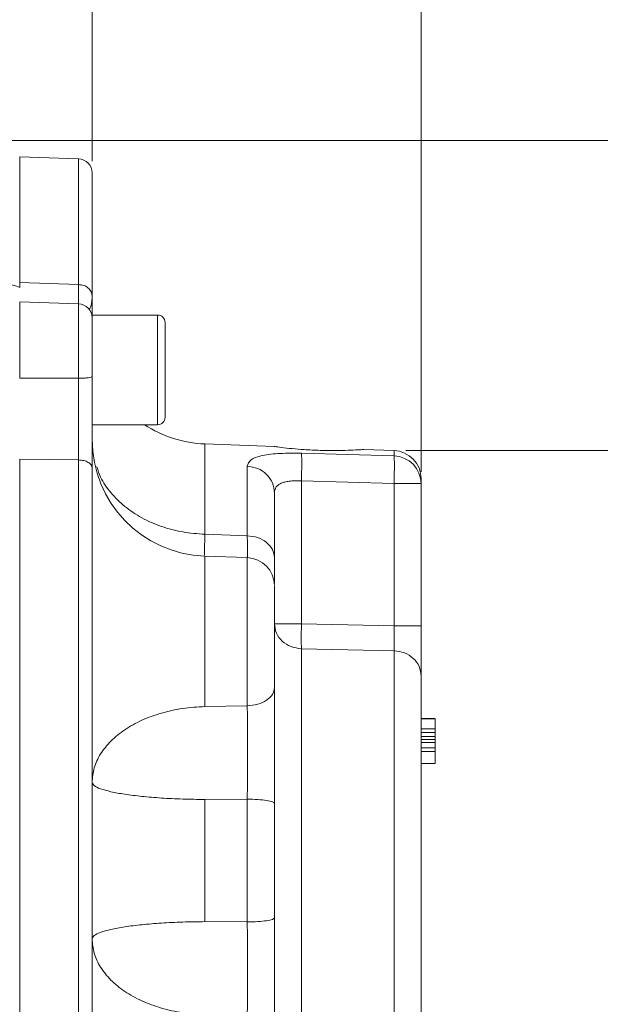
# Model space of a CAD drawing. Header units: inches. Extents: x 0.3 to 33.9, y 0.2 to 21.6.
# Tile 11 of 26: x 25.2 to 27.7, y 9.8 to 14. Entities that reach past the tile are written whole.
import ezdxf

# ---------------------------------------------------------------- set-up
doc = ezdxf.new("R2010")
doc.units = ezdxf.units.IN
doc.header["$MEASUREMENT"] = 0
doc.layers.add('SLD-0', color=7, linetype='Continuous', lineweight=15)
doc.styles.add('SLDTEXTSTYLE0', font='TXT', dxfattribs={"width": 0.75})
doc.dimstyles.new('SLDDIMSTYLE0', dxfattribs={"dimtxt": 0.25, "dimasz": 0.13, "dimexe": 0, "dimexo": 0.0625, "dimgap": 0.0625, "dimtad": 0, "dimtih": 1, "dimtoh": 1, "dimrnd": 1e-09, "dimzin": 12, "dimdsep": 46, "dimtxsty": 'SLDTEXTSTYLE0', "dimsah": 1, "dimcen": 0.09, "dimadec": 0, "dimazin": 3, "dimtfac": 1, "dimtofl": 0, "dimtmove": 0, "dimatfit": 3, "dimfxl": 1, "dimfrac": 2, "dimtolj": 1, "dimtzin": 12, "dimarcsym": 0})

# ---------------------------------------------------------------- blocks, each defined once
blk = doc.blocks.new('_D_7')
at = {"layer": 'SLD-0'}
for p, q in [((26.938, 12.1142), (26.938, 15.5199)), ((24.3753, 15.4317), (24.3245, 15.4317)), ((24.3245, 15.4317), (24.3245, 15.0349)), ((25.5183, 15.4317), (25.569, 15.4317)), ((25.569, 15.4317), (25.569, 15.0349)), ((22.9555, 15.3949), (24.2357, 15.3949)), ((26.938, 15.3949), (25.6579, 15.3949)), ((24.3245, 15.0349), (24.3753, 15.0349)), ((25.569, 15.0349), (25.5183, 15.0349))]:
    blk.add_line(p, q, dxfattribs=at)
for points in [[(22.9555, 15.3949), (23.0855, 15.3749), (23.0855, 15.4149)], [(26.938, 15.3949), (26.808, 15.4149), (26.808, 15.3749)]]:
    blk.add_solid(points, dxfattribs=at)
at = {"layer": 'SLD-0', "char_height": 0.25, "attachment_point": 1, "style": 'SLDTEXTSTYLE0'}
for s, insert in [('3.98', (24.522, 15.8048, -1.544)), ('101.16', (24.4388, 15.3571, -1.544))]:
    blk.add_mtext(s, dxfattribs=dict(at, insert=insert))
blk = doc.blocks.new('_D_9')
at = {"layer": 'SLD-0'}
for p, q in [((25.53, 13.4437), (25.53, 14.2865)), ((23.7637, 14.1983), (23.7129, 14.1983)), ((23.7129, 14.1983), (23.7129, 13.8014)), ((24.7219, 14.1983), (24.7727, 14.1983)), ((24.7727, 14.1983), (24.7727, 13.8014)), ((22.9555, 14.1615), (23.6241, 14.1615)), ((25.53, 14.1615), (24.8615, 14.1615)), ((23.7129, 13.8014), (23.7637, 13.8014)), ((24.7727, 13.8014), (24.7219, 13.8014))]:
    blk.add_line(p, q, dxfattribs=at)
for points in [[(22.9555, 14.1615), (23.0855, 14.1415), (23.0855, 14.1815)], [(25.53, 14.1615), (25.4, 14.1815), (25.4, 14.1415)]]:
    blk.add_solid(points, dxfattribs=at)
at = {"layer": 'SLD-0', "char_height": 0.25, "attachment_point": 1, "style": 'SLDTEXTSTYLE0'}
for s, insert in [('2.57', (23.818, 14.5714, -1.544)), ('65.39', (23.8272, 14.1237, -1.544))]:
    blk.add_mtext(s, dxfattribs=dict(at, insert=insert))
blk = doc.blocks.new('_D_10')
at = {"layer": 'SLD-0'}
for p, q in [((23.0055, 13.5316), (31.06, 13.5316)), ((30.935, 13.5316), (30.935, 10.1526)), ((30.3636, 9.7786), (30.3128, 9.7786)), ((30.3128, 9.7786), (30.3128, 9.3817)), ((31.5065, 9.7786), (31.5573, 9.7786)), ((31.5573, 9.7786), (31.5573, 9.3817)), ((30.3128, 9.3817), (30.3636, 9.3817)), ((31.5573, 9.3817), (31.5065, 9.3817)), ((30.935, 5.952), (30.935, 9.3309)), ((26.5026, 5.952), (31.06, 5.952))]:
    blk.add_line(p, q, dxfattribs=at)
for points in [[(30.935, 13.5316), (30.915, 13.4016), (30.955, 13.4016)], [(30.935, 5.952), (30.955, 6.082), (30.915, 6.082)]]:
    blk.add_solid(points, dxfattribs=at)
at = {"layer": 'SLD-0', "char_height": 0.25, "attachment_point": 1, "style": 'SLDTEXTSTYLE0'}
for s, insert in [('7.58', (30.5102, 10.1516, -1.544)), ('192.52', (30.4271, 9.704, -1.544))]:
    blk.add_mtext(s, dxfattribs=dict(at, insert=insert))
blk = doc.blocks.new('_D_11')
at = {"layer": 'SLD-0'}
for p, q in [((26.8722, 12.2056), (29.0624, 12.2056)), ((28.9374, 12.2056), (28.9374, 9.4897)), ((28.366, 9.1156), (28.3152, 9.1156)), ((28.3152, 9.1156), (28.3152, 8.7187)), ((29.5089, 9.1156), (29.5597, 9.1156)), ((29.5597, 9.1156), (29.5597, 8.7187)), ((28.3152, 8.7187), (28.366, 8.7187)), ((29.5597, 8.7187), (29.5089, 8.7187)), ((28.9374, 5.952), (28.9374, 8.668)), ((26.5026, 5.952), (29.0624, 5.952))]:
    blk.add_line(p, q, dxfattribs=at)
for points in [[(28.9374, 12.2056), (28.9174, 12.0756), (28.9574, 12.0756)], [(28.9374, 5.952), (28.9574, 6.082), (28.9174, 6.082)]]:
    blk.add_solid(points, dxfattribs=at)
at = {"layer": 'SLD-0', "char_height": 0.25, "attachment_point": 1, "style": 'SLDTEXTSTYLE0'}
for s, insert in [('6.25', (28.5126, 9.4887, -1.544)), ('158.84', (28.4294, 9.041, -1.544))]:
    blk.add_mtext(s, dxfattribs=dict(at, insert=insert))

msp = doc.modelspace()

# ---------------------------------------------------------------- linework, layer by layer
at = {"color": 7, "linetype": 'Continuous', "lineweight": 15}
for p, q in [((25.4721, 13.4536), (25.22, 13.4624)), ((25.22, 13.4624), (25.22, 12.925)), ((25.4721, 12.9161), (25.22, 12.925)), ((25.22, 12.925), (25.22, 12.9028)), ((25.4721, 12.833), (25.22, 12.8418)), ((25.22, 12.8418), (25.22, 12.5151)), ((25.81, 12.7855), (25.53, 12.7855)), ((25.53, 12.3165), (25.53, 12.7855)), ((25.842, 12.3485), (25.842, 12.7535)), ((25.4721, 12.515), (25.22, 12.5151)), ((25.53, 12.3165), (25.81, 12.3165)), ((26.309, 12.2236), (26.0126, 12.2339)), ((26.4259, 12.1942), (26.8222, 12.1826)), ((26.8222, 12.2056), (26.6908, 12.2102)), ((25.22, 12.1684), (25.22, 8.7348)), ((25.4721, 12.1658), (25.22, 12.1684)), ((25.4721, 12.1658), (25.4721, 8.7374)), ((26.1942, 11.8412), (26.1942, 12.1385)), ((26.4259, 12.0759), (26.4259, 11.4648)), ((26.4259, 12.0759), (26.8222, 12.0642)), ((26.8222, 11.4562), (26.8222, 12.0642)), ((26.8222, 12.0642), (26.938, 12.0642)), ((26.938, 12.0642), (26.938, 12.0857)), ((26.938, 12.0642), (26.938, 11.4562)), ((26.0126, 11.8476), (26.1942, 11.8412)), ((26.1942, 11.7476), (26.0126, 11.754)), ((26.4259, 11.4648), (26.8222, 11.4562)), ((26.4259, 11.358), (26.8222, 11.3491)), ((26.0126, 11.1103), (26.1942, 11.1135)), ((26.938, 11.0592), (26.998, 11.0592)), ((26.998, 11.0583), (26.938, 11.0583)), ((26.938, 11.058), (26.998, 11.058)), ((26.938, 11.0577), (26.998, 11.0577)), ((26.938, 11.0151), (26.998, 11.0151)), ((26.938, 11.0001), (26.998, 11.0001)), ((26.938, 10.9829), (26.998, 10.9829)), ((26.938, 10.9693), (26.998, 10.9693)), ((26.998, 10.956), (26.938, 10.956)), ((26.998, 10.9341), (26.938, 10.9341)), ((26.998, 10.9177), (26.938, 10.9177)), ((26.938, 10.8669), (26.998, 10.8669)), ((26.1942, 10.7142), (26.0126, 10.7129)), ((26.0126, 10.7129), (26.0126, 10.1903)), ((26.1942, 10.189), (26.1942, 10.7142)), ((26.0126, 10.1903), (26.1942, 10.189))]:
    msp.add_line(p, q, dxfattribs=at)
at = {"color": 8, "linetype": 'Continuous', "lineweight": 15}
for p, q in [((25.4721, 13.4536), (25.4721, 12.9161)), ((25.4721, 12.833), (25.4721, 12.515)), ((25.81, 12.3165), (25.81, 12.7855)), ((26.0126, 12.2339), (26.0126, 11.8476)), ((26.8222, 12.1826), (26.8222, 12.2056)), ((26.0126, 11.754), (26.0126, 11.1103)), ((26.1942, 11.1135), (26.1942, 11.7476)), ((26.4259, 11.358), (26.4259, 9.4337)), ((26.8222, 11.3491), (26.8222, 9.4476))]:
    msp.add_line(p, q, dxfattribs=at)
at = {"color": 7, "linetype": 'Continuous', "lineweight": 15}
for centre, radius, start, end in [((25.47, 13.3937), 0.06, 0, 88), ((25.1564, 12.7792), 0.139, 62.7512, 88.6215), ((25.47, 12.7731), 0.06, 0, 88), ((25.81, 12.7535), 0.032, 0, 90), ((25.81, 12.3485), 0.032, 270, 0), ((26.03, 12.7336), 0.5, 236.5353, 268), ((26.03, 12.2537), 0.5, 180, 268), ((26.818, 12.0857), 0.12, 0, 88), ((26.8189, 12.0635), 0.1192, 0.3641, 88.394), ((26.19, 11.6277), 0.12, 0, 88)]:
    msp.add_arc(centre, radius, start, end, dxfattribs=at)
for points, knots in [([(25.53, 13.3937), (25.53, 13.3906), (25.53, 13.3844), (25.53, 13.3351), (25.53, 13.2582), (25.53, 13.1527), (25.53, 13.0245), (25.53, 12.9191), (25.53, 12.8669)], [0, 0, 0, 0, 0.171594, 0.342271, 0.511803, 0.677325, 0.840122, 1, 1, 1, 1]), ([(25.53, 12.8669), (25.5292, 12.8732), (25.5275, 12.8858), (25.5142, 12.9018), (25.4951, 12.9133), (25.4798, 12.9152), (25.4721, 12.9161)], [0, 0, 0, 0, 0.25, 0.500002, 0.75, 1, 1, 1, 1]), ([(25.5183, 12.8125), (25.5196, 12.8133), (25.5235, 12.8154), (25.5269, 12.8307), (25.5297, 12.8485), (25.5299, 12.8608), (25.53, 12.8662)], [0, 0, 0, 0, 0.198648, 0.556546, 0.807644, 1, 1, 1, 1]), ([(25.53, 12.7835), (25.53, 12.793), (25.53, 12.8123), (25.53, 12.8485), (25.53, 12.8669)], [0, 0, 0, 0, 0.4933352, 1, 1, 1, 1]), ([(25.53, 12.7717), (25.53, 12.772), (25.53, 12.7731), (25.53, 12.7626), (25.53, 12.7411), (25.53, 12.7093), (25.53, 12.6696), (25.53, 12.6233), (25.53, 12.5731), (25.53, 12.5393), (25.53, 12.5226)], [0, 0, 0, 0, 0.057222, 0.19342, 0.329618, 0.46228, 0.594941, 0.73114, 0.867338, 1, 1, 1, 1]), ([(25.53, 12.5226), (25.5292, 12.5216), (25.5275, 12.5197), (25.5142, 12.5172), (25.4951, 12.5154), (25.4798, 12.5151), (25.4721, 12.515)], [0, 0, 0, 0, 0.25, 0.5, 0.75, 1, 1, 1, 1]), ([(25.4721, 12.515), (25.4722, 12.4871), (25.4722, 12.4375), (25.4723, 12.3712), (25.4723, 12.3165), (25.4723, 12.2734), (25.4722, 12.2324), (25.4722, 12.1979), (25.4722, 12.1753), (25.4721, 12.1658)], [0, 0, 0, 0, 0.227168, 0.405663, 0.543405, 0.681946, 0.778223, 0.906866, 1, 1, 1, 1]), ([(25.53, 12.5226), (25.53, 12.4883), (25.53, 12.4198), (25.53, 12.3175), (25.53, 12.2192), (25.53, 12.1608), (25.53, 12.1315)], [0, 0, 0, 0, 0.250005, 0.500038, 0.749999, 1, 1, 1, 1]), ([(26.3861, 12.2139), (26.3698, 12.2157), (26.3374, 12.2193), (26.3107, 12.2231), (26.3095, 12.2233), (26.309, 12.2233)], [0, 0, 0, 0, 0.362246, 0.724566, 1, 1, 1, 1]), ([(26.1942, 12.1385), (26.1974, 12.1483), (26.2035, 12.1677), (26.247, 12.1829), (26.2938, 12.1904), (26.3347, 12.1936), (26.3792, 12.195), (26.4104, 12.1944), (26.4259, 12.1942)], [0, 0, 0, 0, 0.257226, 0.510047, 0.635106, 0.757972, 0.879732, 1, 1, 1, 1]), ([(26.6908, 12.21), (26.6909, 12.21), (26.691, 12.21), (26.6682, 12.2086), (26.6277, 12.2067), (26.5714, 12.2055), (26.5054, 12.2063), (26.44, 12.2094), (26.4028, 12.2125), (26.3861, 12.2139)], [0, 0, 0, 0, 0.094828, 0.238323, 0.385073, 0.538535, 0.699153, 0.864965, 1, 1, 1, 1]), ([(26.4259, 12.1942), (26.4262, 12.1903), (26.4269, 12.1827), (26.4272, 12.1547), (26.4269, 12.1179), (26.4262, 12.0899), (26.4259, 12.0759)], [0, 0, 0, 0, 0.250114, 0.5, 0.749886, 1, 1, 1, 1]), ([(26.8222, 12.0642), (26.8226, 12.0778), (26.8233, 12.106), (26.8236, 12.1408), (26.8234, 12.1631), (26.823, 12.1767), (26.8225, 12.1805), (26.8222, 12.1826)], [0, 0, 0, 0, 0.241771, 0.499322, 0.700331, 0.837915, 1, 1, 1, 1]), ([(25.53, 12.1315), (25.5292, 12.1359), (25.5275, 12.1447), (25.5142, 12.1559), (25.4951, 12.1638), (25.4798, 12.1651), (25.4721, 12.1658)], [0, 0, 0, 0, 0.250001, 0.500002, 0.75, 1, 1, 1, 1]), ([(26.0126, 11.8476), (25.9807, 11.8498), (25.9168, 11.8544), (25.8254, 11.8792), (25.7415, 11.9161), (25.668, 11.9652), (25.6086, 12.0245), (25.568, 12.0821), (25.555, 12.1209), (25.5501, 12.1355)], [0, 0, 0, 0, 0.151505, 0.303009, 0.454514, 0.606018, 0.757523, 0.909027, 1, 1, 1, 1]), ([(26.1942, 12.1385), (26.2095, 12.1364), (26.2401, 12.1321), (26.2783, 12.1056), (26.3049, 12.0684), (26.3083, 12.0392), (26.31, 12.0246)], [0, 0, 0, 0, 0.25, 0.499999, 0.75, 1, 1, 1, 1]), ([(25.53, 12.1315), (25.53, 12.0518), (25.53, 11.8908), (25.53, 11.629), (25.53, 11.3514), (25.53, 11.0596), (25.53, 10.7579), (25.53, 10.4516), (25.53, 10.1453), (25.53, 9.8436), (25.53, 9.5518), (25.53, 9.2742), (25.53, 9.0124), (25.53, 8.8514), (25.53, 8.7716)], [0, 0, 0, 0, 0.079937, 0.161332, 0.244099, 0.328859, 0.414198, 0.5, 0.585797, 0.671136, 0.755901, 0.838663, 0.920061, 1, 1, 1, 1]), ([(26.31, 12.0246), (26.3115, 12.0337), (26.3136, 12.0472), (26.328, 12.0602), (26.3419, 12.0675), (26.3591, 12.0725), (26.379, 12.0756), (26.4016, 12.0769), (26.4177, 12.0763), (26.4259, 12.0759)], [0, 0, 0, 0, 0.264937, 0.392212, 0.516811, 0.632976, 0.751697, 0.873789, 1, 1, 1, 1]), ([(26.31, 11.7474), (26.31, 11.7861), (26.31, 11.8637), (26.31, 11.9569), (26.31, 12.0021), (26.31, 12.0246)], [0, 0, 0, 0, 0.33326, 0.666756, 1, 1, 1, 1]), ([(26.0109, 11.7581), (26.011, 11.7676), (26.0111, 11.7877), (26.0121, 11.8269), (26.0126, 11.8476)], [0, 0, 0, 0, 0.471438, 1, 1, 1, 1]), ([(26.1942, 11.8412), (26.2095, 11.8394), (26.2401, 11.8359), (26.2783, 11.814), (26.3049, 11.7835), (26.3083, 11.7594), (26.31, 11.7474)], [0, 0, 0, 0, 0.25, 0.500001, 0.75, 1, 1, 1, 1]), ([(26.31, 11.7474), (26.31, 11.7215), (26.31, 11.673), (26.31, 11.6483), (26.31, 11.6368)], [0, 0, 0, 0, 0.533856, 1, 1, 1, 1]), ([(26.31, 11.1916), (26.31, 11.2132), (26.31, 11.2575), (26.31, 11.3389), (26.31, 11.4216), (26.31, 11.4976), (26.31, 11.5617), (26.31, 11.6066), (26.31, 11.6283), (26.31, 11.6256), (26.31, 11.6249)], [0, 0, 0, 0, 0.131913, 0.270348, 0.408783, 0.540696, 0.672609, 0.811044, 0.949479, 1, 1, 1, 1]), ([(26.31, 11.4648), (26.3118, 11.4511), (26.3152, 11.4237), (26.3418, 11.3889), (26.3799, 11.364), (26.4105, 11.36), (26.4259, 11.358)], [0, 0, 0, 0, 0.250001, 0.500001, 0.75, 1, 1, 1, 1]), ([(26.4259, 11.4648), (26.4105, 11.4648), (26.3799, 11.4648), (26.3418, 11.4648), (26.3152, 11.4648), (26.3118, 11.4648), (26.31, 11.4648)], [0, 0, 0, 0, 0.25, 0.499999, 0.75, 1, 1, 1, 1]), ([(26.4259, 11.4648), (26.4256, 11.4538), (26.4252, 11.4318), (26.4251, 11.4015), (26.4252, 11.3753), (26.4256, 11.3638), (26.4259, 11.358)], [0, 0, 0, 0, 0.250046, 0.500001, 0.749956, 1, 1, 1, 1]), ([(26.8222, 11.4562), (26.8225, 11.4419), (26.8229, 11.4178), (26.823, 11.3872), (26.8228, 11.3645), (26.8224, 11.3541), (26.8222, 11.3491)], [0, 0, 0, 0, 0.322494, 0.543184, 0.777777, 1, 1, 1, 1]), ([(26.938, 11.4562), (26.9363, 11.4562), (26.9329, 11.4562), (26.9063, 11.4562), (26.8681, 11.4562), (26.8375, 11.4562), (26.8222, 11.4562)], [0, 0, 0, 0, 0.2499999, 0.4999996, 0.75, 1, 1, 1, 1]), ([(26.938, 11.4562), (26.938, 11.4341), (26.938, 11.3899), (26.938, 11.3289), (26.938, 11.2764), (26.938, 11.2534), (26.938, 11.2419)], [0, 0, 0, 0, 0.249844, 0.499687, 0.749639, 1, 1, 1, 1]), ([(26.938, 11.2419), (26.9363, 11.2556), (26.9329, 11.2831), (26.9063, 11.318), (26.8681, 11.343), (26.8375, 11.347), (26.8222, 11.3491)], [0, 0, 0, 0, 0.25, 0.5, 0.75, 1, 1, 1, 1]), ([(26.938, 11.2419), (26.938, 11.2189), (26.938, 11.172), (26.938, 11.0756), (26.938, 10.9601), (26.938, 10.8274), (26.938, 10.6836), (26.938, 10.5351), (26.938, 10.3885), (26.938, 10.247), (26.938, 10.1109), (26.938, 9.9805), (26.938, 9.8597), (26.938, 9.7547), (26.938, 9.6704), (26.938, 9.6105), (26.938, 9.5741), (26.938, 9.5696), (26.938, 9.5675)], [0, 0, 0, 0, 0.059425, 0.12141, 0.185227, 0.25, 0.314773, 0.37859, 0.440575, 0.5, 0.559425, 0.62141, 0.685227, 0.75, 0.814773, 0.87859, 0.940575, 1, 1, 1, 1]), ([(26.1942, 11.1135), (26.2095, 11.115), (26.2401, 11.1179), (26.2783, 11.1361), (26.3049, 11.1616), (26.3083, 11.1816), (26.31, 11.1916)], [0, 0, 0, 0, 0.25, 0.5, 0.75, 1, 1, 1, 1]), ([(26.31, 10.6965), (26.31, 10.7408), (26.31, 10.8294), (26.31, 10.9611), (26.31, 11.0856), (26.31, 11.1563), (26.31, 11.1916)], [0, 0, 0, 0, 0.250628, 0.501002, 0.750578, 1, 1, 1, 1]), ([(26.0126, 11.1103), (25.9807, 11.1085), (25.9168, 11.1047), (25.8254, 11.0842), (25.7415, 11.0535), (25.6682, 11.0129), (25.6081, 10.9639), (25.5638, 10.9084), (25.5354, 10.8484), (25.5318, 10.8069), (25.53, 10.7862)], [0, 0, 0, 0, 0.125, 0.25, 0.375, 0.5, 0.625, 0.75, 0.875, 1, 1, 1, 1]), ([(26.1942, 10.7142), (26.1943, 10.7459), (26.1946, 10.811), (26.1947, 10.9074), (26.1946, 11.0134), (26.1944, 11.0762), (26.1942, 11.1135)], [0, 0, 0, 0, 0.222359, 0.457655, 0.677816, 1, 1, 1, 1]), ([(26.998, 11.0151), (26.998, 11.0163), (26.998, 11.0208), (26.998, 11.0306), (26.998, 11.0441), (26.998, 11.0549), (26.998, 11.057), (26.998, 11.0577)], [0, 0, 0, 0, 0.04482, 0.175113, 0.424426, 0.780644, 1, 1, 1, 1]), ([(26.998, 11.0151), (26.998, 11.0138), (26.998, 11.0104), (26.998, 11.0058), (26.998, 11.0024), (26.998, 11.0004), (26.998, 11.0002), (26.998, 11.0001)], [0, 0, 0, 0, 0.191315, 0.462461, 0.755437, 0.899599, 1, 1, 1, 1]), ([(26.998, 10.9829), (26.998, 10.9832), (26.998, 10.9841), (26.998, 10.99), (26.998, 10.9958), (26.998, 10.9998), (26.998, 11.0001)], [0, 0, 0, 0, 0.2355646, 0.5921918, 0.9683734, 1, 1, 1, 1]), ([(26.998, 10.9693), (26.998, 10.9702), (26.998, 10.9722), (26.998, 10.9758), (26.998, 10.9795), (26.998, 10.9823), (26.998, 10.9827), (26.998, 10.9829)], [0, 0, 0, 0, 0.104064, 0.256081, 0.507448, 0.77248, 1, 1, 1, 1]), ([(26.998, 10.956), (26.998, 10.9562), (26.998, 10.9565), (26.998, 10.959), (26.998, 10.9625), (26.998, 10.9661), (26.998, 10.9683), (26.998, 10.9693)], [0, 0, 0, 0, 0.17705, 0.431906, 0.692911, 0.862695, 1, 1, 1, 1]), ([(26.998, 10.9341), (26.998, 10.9342), (26.998, 10.9382), (26.998, 10.945), (26.998, 10.9525), (26.998, 10.9565), (26.998, 10.9569), (26.998, 10.9571)], [0, 0, 0, 0, 0.006326, 0.315179, 0.634443, 0.855799, 1, 1, 1, 1]), ([(26.998, 10.9177), (26.998, 10.9191), (26.998, 10.9225), (26.998, 10.9276), (26.998, 10.9316), (26.998, 10.9338), (26.998, 10.934), (26.998, 10.9341)], [0, 0, 0, 0, 0.170527, 0.405101, 0.725018, 0.902483, 1, 1, 1, 1]), ([(26.998, 10.8669), (26.998, 10.8674), (26.998, 10.8689), (26.998, 10.8793), (26.998, 10.8935), (26.998, 10.9063), (26.998, 10.9131), (26.998, 10.9167), (26.998, 10.9177)], [0, 0, 0, 0, 0.144908, 0.429141, 0.737486, 0.875606, 0.96337, 1, 1, 1, 1]), ([(25.53, 10.7862), (25.5318, 10.7815), (25.5354, 10.7721), (25.5638, 10.7585), (25.6081, 10.746), (25.6682, 10.7349), (25.7415, 10.7257), (25.8254, 10.7188), (25.9168, 10.7142), (25.9807, 10.7133), (26.0126, 10.7129)], [0, 0, 0, 0, 0.125, 0.25, 0.375, 0.5, 0.625, 0.75, 0.875, 1, 1, 1, 1]), ([(26.31, 10.6965), (26.3083, 10.6987), (26.3049, 10.7033), (26.2783, 10.7091), (26.2401, 10.7132), (26.2095, 10.7139), (26.1942, 10.7142)], [0, 0, 0, 0, 0.25, 0.5, 0.75, 1, 1, 1, 1]), ([(26.31, 10.2067), (26.31, 10.2884), (26.31, 10.4516), (26.31, 10.6148), (26.31, 10.6965)], [0, 0, 0, 0, 0.5, 1, 1, 1, 1]), ([(26.1942, 10.189), (26.2095, 10.1893), (26.2401, 10.19), (26.2783, 10.1941), (26.3049, 10.1999), (26.3083, 10.2045), (26.31, 10.2067)], [0, 0, 0, 0, 0.25, 0.5, 0.75, 1, 1, 1, 1]), ([(26.31, 9.7116), (26.31, 9.7469), (26.31, 9.8176), (26.31, 9.9421), (26.31, 10.0738), (26.31, 10.1624), (26.31, 10.2067)], [0, 0, 0, 0, 0.249422, 0.498998, 0.749373, 1, 1, 1, 1]), ([(26.0126, 10.1903), (25.9807, 10.1899), (25.9168, 10.189), (25.8254, 10.1844), (25.7415, 10.1775), (25.6682, 10.1683), (25.6081, 10.1572), (25.5638, 10.1447), (25.5354, 10.1311), (25.5318, 10.1217), (25.53, 10.117)], [0, 0, 0, 0, 0.125, 0.25, 0.375, 0.5, 0.625, 0.75, 0.875, 1, 1, 1, 1]), ([(26.1942, 9.7897), (26.1944, 9.827), (26.1946, 9.8898), (26.1947, 9.9958), (26.1946, 10.0921), (26.1943, 10.1573), (26.1942, 10.189)], [0, 0, 0, 0, 0.322184, 0.542345, 0.777641, 1, 1, 1, 1]), ([(25.53, 10.117), (25.5318, 10.0963), (25.5354, 10.0548), (25.5638, 9.9948), (25.6081, 9.9393), (25.6682, 9.8903), (25.7415, 9.8496), (25.8254, 9.819), (25.9168, 9.7985), (25.9807, 9.7947), (26.0126, 9.7929)], [0, 0, 0, 0, 0.125, 0.25, 0.375, 0.5, 0.625, 0.75, 0.875, 1, 1, 1, 1])]:
    msp.add_open_spline(points, degree=3, knots=knots, dxfattribs=at)
at = {"color": 8, "linetype": 'Continuous', "lineweight": 15}
for points, knots in [([(25.4721, 12.9161), (25.4722, 12.9098), (25.4722, 12.8948), (25.4722, 12.8764), (25.4723, 12.8589), (25.4723, 12.8436), (25.4723, 12.8322), (25.4723, 12.8287), (25.4722, 12.8267)], [0, 0, 0, 0, 0.12051, 0.286966, 0.411542, 0.590807, 0.769038, 1, 1, 1, 1]), ([(26.1946, 11.7473), (26.1946, 11.7541), (26.1946, 11.7729), (26.1944, 11.8147), (26.1942, 11.8412)], [0, 0, 0, 0, 0.364866, 1, 1, 1, 1])]:
    msp.add_open_spline(points, degree=3, knots=knots, dxfattribs=at)

# ---------------------------------------------------------------- dimensions: what is measured, and where the dimension line sits
at = {"layer": 'SLD-0'}
for base, p2, picture, middle in [((26.938, 15.3949), (26.938, 12.0642), '_D_7', (24.9468, 15.3949)), ((25.53, 14.1615), (25.53, 13.3937), '_D_9', (24.2428, 14.1615))]:
    dim = msp.add_linear_dim(base=base, p1=(22.9555, 17.4229), p2=p2, dimstyle='SLDDIMSTYLE0', dxfattribs=at)
    dim.commit()
    dim.dimension.update_dxf_attribs({"geometry": picture, "text_midpoint": middle, "dimtype": 160})
for base, p2, picture, middle in [((30.935, 13.5316), (22.9555, 13.5316), '_D_10', (30.935, 9.7418)), ((28.9374, 12.2056), (26.8222, 12.2056), '_D_11', (28.9374, 9.0788))]:
    dim = msp.add_linear_dim(base=base, p1=(26.4526, 5.952), p2=p2, angle=90, dimstyle='SLDDIMSTYLE0', dxfattribs=at)
    dim.commit()
    dim.dimension.update_dxf_attribs({"geometry": picture, "text_midpoint": middle, "dimtype": 160})

doc.saveas('drawing.dxf')
